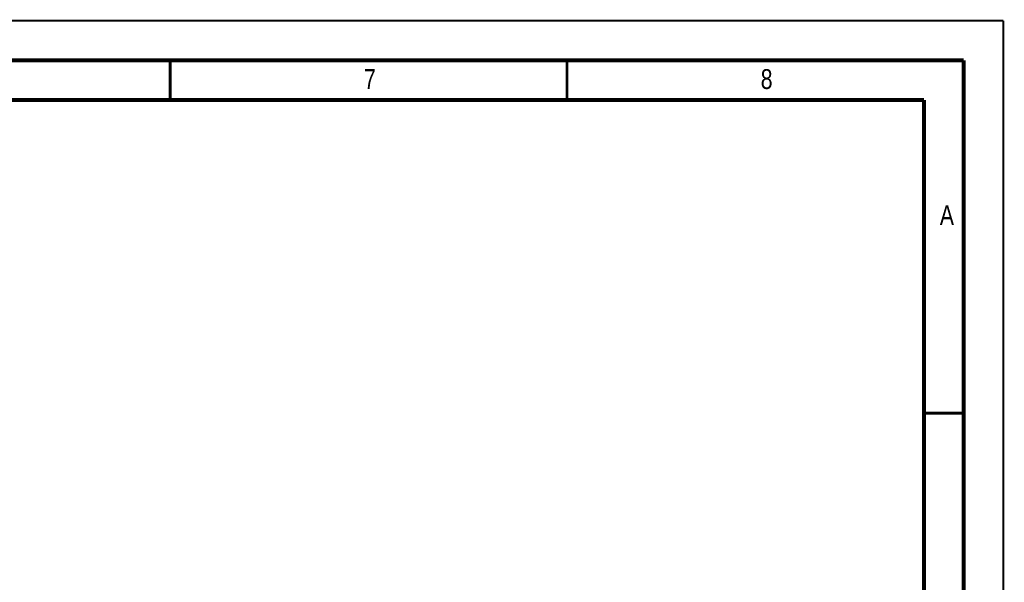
# Model space of a CAD drawing. Header units: millimetres. Extents: x 0 to 420, y 0 to 297.
# Tile 39 of 39: x 296 to 420, y 226 to 297. Entities that reach past the tile are written whole.
import ezdxf

# ---------------------------------------------------------------- set-up
doc = ezdxf.new("R2010")
doc.units = ezdxf.units.MM
doc.header["$LTSCALE"] = 23.1
doc.layers.add('T-REX12D-TA2-1XX_DXF_FORMAT', color=7, linetype='CONTINUOUS')
doc.styles.get("Standard").update_dxf_attribs({"font": 'txt', "width": 0.8})

msp = doc.modelspace()

# ---------------------------------------------------------------- linework, layer by layer
at = {"layer": 'T-REX12D-TA2-1XX_DXF_FORMAT', "color": 9, "linetype": 'Continuous', "const_width": 0.25}
for points in [[(0, 297), (420, 297)], [(420, 0), (420, 297)]]:
    msp.add_lwpolyline(points, dxfattribs=at)
at = {"layer": 'T-REX12D-TA2-1XX_DXF_FORMAT', "color": 7, "linetype": 'Continuous'}
for points, const_width in [([(415, 292), (15, 292)], 0.5), ([(315, 287), (315, 292)], 0.35), ([(365, 287), (365, 292)], 0.35), ([(415, 8), (415, 292)], 0.5), ([(410, 287), (20, 287)], 0.5), ([(410, 13), (410, 287)], 0.5), ([(410, 247.5), (415, 247.5)], 0.35)]:
    msp.add_lwpolyline(points, dxfattribs=dict(at, const_width=const_width))

# ---------------------------------------------------------------- texts
at = {"layer": 'T-REX12D-TA2-1XX_DXF_FORMAT', "color": 5, "linetype": 'Continuous', "char_height": 2.5, "attachment_point": 1, "line_spacing_factor": 0.9}
for s, insert, width in [('7', (339.4276, 290.8879), 2.946429), ('8', (389.4276, 290.8879), 2.946429), ('A', (412, 273.7288), 3.214286)]:
    msp.add_mtext(s, dxfattribs=dict(at, insert=insert, width=width))

doc.saveas('drawing.dxf')
